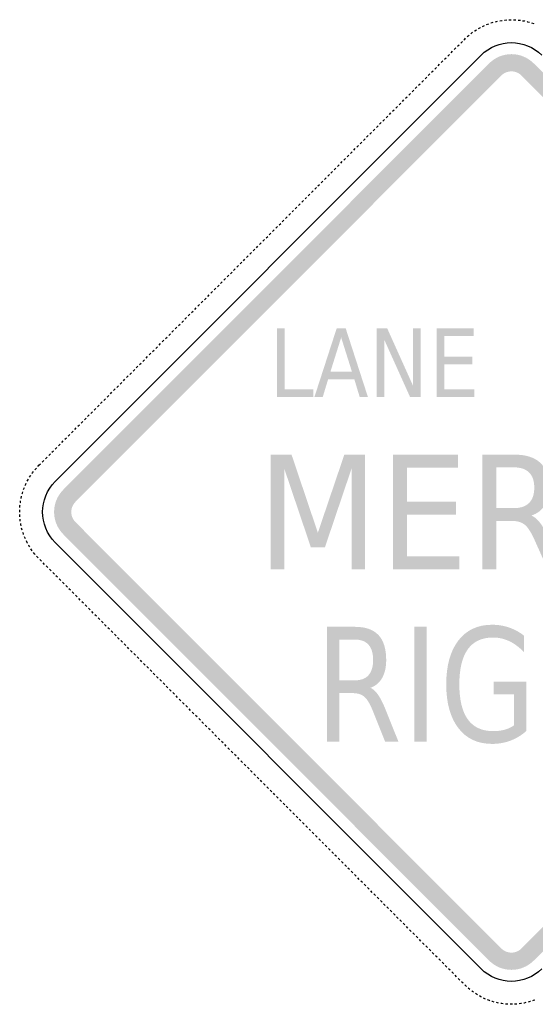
# Model space of a CAD drawing. Header units: inches. Extents: x -0.494 to 0.494, y -0.49 to 0.497.
# Tile 1 of 2: x -0.494 to 0.024, y -0.49 to 0.497. Entities that reach past the tile are written whole.
import ezdxf

# ---------------------------------------------------------------- set-up
doc = ezdxf.new("R2010")
doc.units = ezdxf.units.IN
doc.header["$MEASUREMENT"] = 0

msp = doc.modelspace()

# ---------------------------------------------------------------- hatches: boundary and pattern name
for points in [[(0.02238, 0.45296), (0.02008, 0.45505), (0.01759, 0.4569), (0.01492, 0.4585), (0.01211, 0.45982), (0.00919, 0.46087), (0.00618, 0.46163), (0.0031, 0.46208), (0, 0.46223), (-0.0031, 0.46208), (-0.00618, 0.46163), (-0.00919, 0.46087), (-0.01212, 0.45982), (-0.01492, 0.4585), (-0.01759, 0.4569), (-0.02008, 0.45505), (-0.02239, 0.45296), (-0.01018, 0.44075), (-0.00913, 0.4417), (-0.00799, 0.44254), (-0.00678, 0.44327), (-0.00551, 0.44387), (-0.00418, 0.44435), (-0.00281, 0.44469), (-0.00141, 0.4449), (0, 0.44497), (0.00141, 0.4449), (0.00281, 0.44469), (0.00418, 0.44435), (0.00551, 0.44387), (0.00678, 0.44327), (0.00799, 0.44254), (0.00913, 0.4417), (0.01017, 0.44075), (0.02238, 0.45296)], [(-0.43752, 0.01341), (-0.01018, 0.44075), (-0.02239, 0.45296), (-0.44973, 0.02562), (-0.43752, 0.01341)], [(0.01017, 0.44075), (0.43752, 0.01341), (0.44973, 0.02562), (0.02238, 0.45296), (0.01017, 0.44075)], [(-0.23537, 0.18742), (-0.22742, 0.18742), (-0.22742, 0.12621), (-0.19884, 0.12621), (-0.19884, 0.11835), (-0.23537, 0.11835), (-0.23537, 0.18742)], [(-0.13541, 0.18742), (-0.12471, 0.18742), (-0.09868, 0.12964), (-0.09868, 0.18742), (-0.09097, 0.18742), (-0.09097, 0.11835), (-0.10167, 0.11835), (-0.1277, 0.17613), (-0.1277, 0.11835), (-0.13541, 0.11835), (-0.13541, 0.18742)], [(-0.07517, 0.18742), (-0.03805, 0.18742), (-0.03805, 0.17955), (-0.06722, 0.17955), (-0.06722, 0.1591), (-0.03926, 0.1591), (-0.03926, 0.15124), (-0.06722, 0.15124), (-0.06722, 0.12621), (-0.03734, 0.12621), (-0.03734, 0.11835), (-0.07517, 0.11835), (-0.07517, 0.18742)], [(-0.24159, 0.06079), (-0.22071, 0.06079), (-0.19427, -0.01755), (-0.16769, 0.06079), (-0.1468, 0.06079), (-0.1468, -0.05433), (-0.16047, -0.05433), (-0.16047, 0.04676), (-0.18719, -0.0322), (-0.20128, -0.0322), (-0.22799, 0.04676), (-0.22799, -0.05433), (-0.24159, -0.05433), (-0.24159, 0.06079)], [(-0.11898, 0.06079), (-0.05347, 0.06079), (-0.05347, 0.04768), (-0.10496, 0.04768), (-0.10496, 0.0136), (-0.05562, 0.0136), (-0.05562, 0.00049), (-0.10496, 0.00049), (-0.10496, -0.04122), (-0.05222, -0.04122), (-0.05222, -0.05433), (-0.11898, -0.05433), (-0.11898, 0.06079)], [(-0.44973, 0.02562), (-0.45182, 0.02331), (-0.45367, 0.02082), (-0.45527, 0.01815), (-0.45659, 0.01535), (-0.45764, 0.01242), (-0.45839, 0.00941), (-0.45885, 0.00633), (-0.459, 0.00323), (-0.45885, 0.00013), (-0.45839, -0.00294), (-0.45764, -0.00596), (-0.45659, -0.00888), (-0.45527, -0.01169), (-0.45367, -0.01436), (-0.45182, -0.01685), (-0.44973, -0.01915), (-0.43752, -0.00694), (-0.43847, -0.0059), (-0.43931, -0.00476), (-0.44004, -0.00355), (-0.44064, -0.00228), (-0.44112, -0.00095), (-0.44146, 0.00042), (-0.44167, 0.00182), (-0.44174, 0.00323), (-0.44167, 0.00464), (-0.44146, 0.00604), (-0.44112, 0.00741), (-0.44064, 0.00874), (-0.44004, 0.01001), (-0.43931, 0.01123), (-0.43847, 0.01236), (-0.43752, 0.01341), (-0.44973, 0.02562)], [(-0.01018, -0.43429), (-0.43752, -0.00694), (-0.44973, -0.01915), (-0.02239, -0.4465), (-0.01018, -0.43429)], [(0.43752, -0.00694), (0.01017, -0.43429), (0.02238, -0.4465), (0.44973, -0.01915), (0.43752, -0.00694)], [(-0.09737, -0.11188), (-0.08491, -0.11188), (-0.08491, -0.227), (-0.09737, -0.227), (-0.09737, -0.11188)], [(-0.02239, -0.4465), (-0.02008, -0.44859), (-0.01759, -0.45044), (-0.01492, -0.45203), (-0.01212, -0.45336), (-0.00919, -0.45441), (-0.00618, -0.45516), (-0.0031, -0.45562), (0, -0.45577), (0.0031, -0.45562), (0.00618, -0.45516), (0.00919, -0.45441), (0.01211, -0.45336), (0.01492, -0.45203), (0.01759, -0.45044), (0.02008, -0.44859), (0.02238, -0.4465), (0.01017, -0.43429), (0.00913, -0.43524), (0.00799, -0.43608), (0.00678, -0.4368), (0.00551, -0.43741), (0.00418, -0.43788), (0.00281, -0.43823), (0.00141, -0.43843), (0, -0.4385), (-0.00141, -0.43843), (-0.00281, -0.43823), (-0.00418, -0.43788), (-0.00551, -0.43741), (-0.00678, -0.4368), (-0.00799, -0.43608), (-0.00913, -0.43524), (-0.01018, -0.43429), (-0.02239, -0.4465)]]:
    msp.add_hatch(color=7).paths.add_polyline_path(points)
h = msp.add_hatch(color=7)
h.paths.add_polyline_path([(-0.17536, 0.18742), (-0.16636, 0.18742), (-0.14398, 0.11835), (-0.15224, 0.11835), (-0.15759, 0.13607), (-0.18405, 0.13607), (-0.1894, 0.11835), (-0.19777, 0.11835), (-0.17536, 0.18742)])
h.paths.add_polyline_path([(-0.17088, 0.17821), (-0.18165, 0.14384), (-0.16006, 0.14384), (-0.17088, 0.17821)], flags=0)
h = msp.add_hatch(color=7)
edge = h.paths.add_edge_path()
edge.add_spline(control_points=[(0.01995, -0.00035), (0.02296, -0.00148), (0.02588, -0.0039), (0.02873, -0.0076), (0.03157, -0.0113), (0.03443, -0.01639), (0.0373, -0.02287)], knot_values=[0, 0, 0, 0, 1, 1, 1, 2, 2, 2, 2], degree=3, periodic=0)
edge.add_line((0.0373, -0.02287), (0.05152, -0.05433))
edge.add_line((0.05152, -0.05433), (0.03647, -0.05433))
edge.add_line((0.03647, -0.05433), (0.02321, -0.0248))
edge.add_spline(control_points=[(0.02321, -0.0248), (0.01979, -0.01709), (0.01647, -0.01197), (0.01325, -0.00945), (0.01004, -0.00693), (0.00566, -0.00567), (0.0001, -0.00567)], knot_values=[0, 0, 0, 0, 1, 1, 1, 2, 2, 2, 2], degree=3, periodic=0)
edge.add_line((0.0001, -0.00567), (-0.01516, -0.00567))
edge.add_line((-0.01516, -0.00567), (-0.01516, -0.05433))
edge.add_line((-0.01516, -0.05433), (-0.02918, -0.05433))
edge.add_line((-0.02918, -0.05433), (-0.02918, 0.06079))
edge.add_line((-0.02918, 0.06079), (0.00246, 0.06079))
edge.add_spline(control_points=[(0.00246, 0.06079), (0.01431, 0.06079), (0.02314, 0.05804), (0.02897, 0.05254), (0.0348, 0.04704), (0.03771, 0.03874), (0.03771, 0.02763), (0.03771, 0.02039), (0.0362, 0.01437), (0.03317, 0.00959), (0.03014, 0.00481), (0.02573, 0.0015), (0.01995, -0.00035)], knot_values=[0, 0, 0, 0, 1, 1, 1, 2, 2, 2, 3, 3, 3, 4, 4, 4, 4], degree=3, periodic=0)
edge = h.paths.add_edge_path(flags=0)
edge.add_line((-0.01516, 0.04799), (-0.01516, 0.00713))
edge.add_line((-0.01516, 0.00713), (0.00246, 0.00713))
edge.add_spline(control_points=[(0.00246, 0.00713), (0.00922, 0.00713), (0.01432, 0.00886), (0.01776, 0.01233), (0.02121, 0.0158), (0.02293, 0.0209), (0.02293, 0.02763), (0.02293, 0.03437), (0.02121, 0.03944), (0.01776, 0.04286), (0.01432, 0.04628), (0.00922, 0.04799), (0.00246, 0.04799)], knot_values=[0, 0, 0, 0, 1, 1, 1, 2, 2, 2, 3, 3, 3, 4, 4, 4, 4], degree=3, periodic=0)
edge.add_line((0.00246, 0.04799), (-0.01516, 0.04799))
h = msp.add_hatch(color=7)
edge = h.paths.add_edge_path()
edge.add_spline(control_points=[(-0.14147, -0.17303), (-0.1388, -0.17416), (-0.1362, -0.17657), (-0.13367, -0.18028), (-0.13114, -0.18398), (-0.1286, -0.18907), (-0.12605, -0.19554)], knot_values=[0, 0, 0, 0, 1, 1, 1, 2, 2, 2, 2], degree=3, periodic=0)
edge.add_line((-0.12605, -0.19554), (-0.1134, -0.227))
edge.add_line((-0.1134, -0.227), (-0.12679, -0.227))
edge.add_line((-0.12679, -0.227), (-0.13857, -0.19747))
edge.add_spline(control_points=[(-0.13857, -0.19747), (-0.14161, -0.18976), (-0.14456, -0.18464), (-0.14742, -0.18213), (-0.15028, -0.17961), (-0.15418, -0.17835), (-0.15911, -0.17835)], knot_values=[0, 0, 0, 0, 1, 1, 1, 2, 2, 2, 2], degree=3, periodic=0)
edge.add_line((-0.15911, -0.17835), (-0.17268, -0.17835))
edge.add_line((-0.17268, -0.17835), (-0.17268, -0.227))
edge.add_line((-0.17268, -0.227), (-0.18514, -0.227))
edge.add_line((-0.18514, -0.227), (-0.18514, -0.11188))
edge.add_line((-0.18514, -0.11188), (-0.15701, -0.11188))
edge.add_spline(control_points=[(-0.15701, -0.11188), (-0.14649, -0.11188), (-0.13863, -0.11463), (-0.13345, -0.12013), (-0.12827, -0.12563), (-0.12568, -0.13394), (-0.12568, -0.14504), (-0.12568, -0.15229), (-0.12703, -0.1583), (-0.12972, -0.16308), (-0.13241, -0.16786), (-0.13633, -0.17118), (-0.14147, -0.17303)], knot_values=[0, 0, 0, 0, 1, 1, 1, 2, 2, 2, 3, 3, 3, 4, 4, 4, 4], degree=3, periodic=0)
edge = h.paths.add_edge_path(flags=0)
edge.add_line((-0.17268, -0.12468), (-0.17268, -0.16555))
edge.add_line((-0.17268, -0.16555), (-0.15701, -0.16555))
edge.add_spline(control_points=[(-0.15701, -0.16555), (-0.15101, -0.16555), (-0.14648, -0.16381), (-0.14341, -0.16034), (-0.14035, -0.15687), (-0.13882, -0.15177), (-0.13882, -0.14504), (-0.13882, -0.13831), (-0.14035, -0.13323), (-0.14341, -0.12981), (-0.14648, -0.12639), (-0.15101, -0.12468), (-0.15701, -0.12468)], knot_values=[0, 0, 0, 0, 1, 1, 1, 2, 2, 2, 3, 3, 3, 4, 4, 4, 4], degree=3, periodic=0)
edge.add_line((-0.15701, -0.12468), (-0.17268, -0.12468))
h = msp.add_hatch(color=7)
edge = h.paths.add_edge_path()
edge.add_line((0.00268, -0.21058), (0.00268, -0.17966))
edge.add_line((0.00268, -0.17966), (-0.01767, -0.17966))
edge.add_line((-0.01767, -0.17966), (-0.01767, -0.16686))
edge.add_line((-0.01767, -0.16686), (0.01502, -0.16686))
edge.add_line((0.01502, -0.16686), (0.01502, -0.21628))
edge.add_spline(control_points=[(0.01502, -0.21628), (0.01021, -0.22055), (0.0049, -0.22377), (-0.00089, -0.22596), (-0.00669, -0.22814), (-0.01288, -0.22924), (-0.01946, -0.22924), (-0.03385, -0.22924), (-0.04511, -0.22398), (-0.05323, -0.21347), (-0.06135, -0.20296), (-0.06542, -0.18832), (-0.06542, -0.16956), (-0.06542, -0.15074), (-0.06135, -0.13608), (-0.05323, -0.12557), (-0.04511, -0.11506), (-0.03385, -0.1098), (-0.01946, -0.1098), (-0.01346, -0.1098), (-0.00775, -0.11073), (-0.00234, -0.11258), (0.00306, -0.11443), (0.00805, -0.11715), (0.01261, -0.12075)], knot_values=[0, 0, 0, 0, 1, 1, 1, 2, 2, 2, 3, 3, 3, 4, 4, 4, 5, 5, 5, 6, 6, 6, 7, 7, 7, 8, 8, 8, 8], degree=3, periodic=0)
edge.add_line((0.01261, -0.12075), (0.01261, -0.13733))
edge.add_spline(control_points=[(0.01261, -0.13733), (0.00801, -0.13245), (0.00311, -0.12877), (-0.00207, -0.1263), (-0.00725, -0.12384), (-0.0127, -0.1226), (-0.01841, -0.1226), (-0.02968, -0.1226), (-0.03814, -0.12653), (-0.0438, -0.1344), (-0.04945, -0.14226), (-0.05228, -0.15398), (-0.05228, -0.16956), (-0.05228, -0.18508), (-0.04945, -0.19678), (-0.0438, -0.20464), (-0.03814, -0.2125), (-0.02968, -0.21644), (-0.01841, -0.21644), (-0.01401, -0.21644), (-0.01009, -0.21596), (-0.00663, -0.21501), (-0.00318, -0.21406), (-0.00007, -0.21258), (0.00268, -0.21058)], knot_values=[0, 0, 0, 0, 1, 1, 1, 2, 2, 2, 3, 3, 3, 4, 4, 4, 5, 5, 5, 6, 6, 6, 7, 7, 7, 8, 8, 8, 8], degree=3, periodic=0)

# ---------------------------------------------------------------- linework, layer by layer
at = {"color": 7}
for p, q in [((-0.02055, 0.49348), (-0.01925, 0.49391)), ((-0.01925, 0.49391), (-0.01835, 0.49416)), ((-0.01613, 0.49477), (-0.01389, 0.49528)), ((-0.01163, 0.49572), (-0.00977, 0.49604)), ((-0.00977, 0.49604), (-0.00936, 0.4961)), ((-0.00707, 0.49638), (-0.00654, 0.49644)), ((-0.00654, 0.49644), (-0.00478, 0.49658)), ((-0.00248, 0.49671), (-0.00018, 0.49676)), ((0.00212, 0.49672), (0.00328, 0.49669)), ((0.00328, 0.49669), (0.00442, 0.4966)), ((0.00672, 0.49642), (0.009, 0.49614)), ((0.01127, 0.49578), (0.01297, 0.49549)), ((0.01297, 0.49549), (0.01354, 0.49536)), ((0.01578, 0.49485), (0.01613, 0.49477)), ((0.01613, 0.49477), (0.01801, 0.49425)), ((0.02021, 0.49359), (0.02232, 0.49289)), ((-0.04076, 0.4827), (-0.03938, 0.48378)), ((-0.03938, 0.48378), (-0.03893, 0.4841)), ((-0.03705, 0.48542), (-0.03672, 0.48565)), ((-0.03672, 0.48565), (-0.03511, 0.48667)), ((-0.03314, 0.48786), (-0.03117, 0.48897)), ((-0.03117, 0.48897), (-0.03114, 0.48899)), ((-0.02908, 0.49002), (-0.02828, 0.49042)), ((-0.02828, 0.49042), (-0.02699, 0.49099)), ((-0.02488, 0.49191), (-0.02273, 0.49273)), ((0.02232, 0.49289), (0.02239, 0.49286)), ((-0.05087, 0.47331), (-0.04925, 0.47494)), ((-0.04762, 0.47657), (-0.04681, 0.47738)), ((-0.04681, 0.47738), (-0.04597, 0.47818)), ((-0.0443, 0.47976), (-0.04255, 0.48126)), ((-0.06064, 0.46354), (-0.05901, 0.46517)), ((-0.05739, 0.4668), (-0.05576, 0.46843)), ((-0.05413, 0.47006), (-0.0525, 0.47168)), ((-0.07041, 0.45378), (-0.06878, 0.4554)), ((-0.06715, 0.45703), (-0.06553, 0.45866)), ((-0.0639, 0.46029), (-0.06227, 0.46192)), ((-0.08018, 0.44401), (-0.07855, 0.44564)), ((-0.07692, 0.44726), (-0.07529, 0.44889)), ((-0.07367, 0.45052), (-0.07204, 0.45215)), ((-0.08995, 0.43424), (-0.08832, 0.43587)), ((-0.08669, 0.4375), (-0.08506, 0.43912)), ((-0.08343, 0.44075), (-0.08181, 0.44238)), ((-0.09971, 0.42447), (-0.09809, 0.4261)), ((-0.09646, 0.42773), (-0.09483, 0.42936)), ((-0.0932, 0.43098), (-0.09157, 0.43261)), ((-0.10948, 0.4147), (-0.10785, 0.41633)), ((-0.10623, 0.41796), (-0.1046, 0.41959)), ((-0.10297, 0.42122), (-0.10134, 0.42284)), ((-0.11925, 0.40494), (-0.11762, 0.40656)), ((-0.11599, 0.40819), (-0.11437, 0.40982)), ((-0.11274, 0.41145), (-0.11111, 0.41308)), ((-0.12902, 0.39517), (-0.12739, 0.3968)), ((-0.12576, 0.39842), (-0.12413, 0.40005)), ((-0.12251, 0.40168), (-0.12088, 0.40331)), ((-0.13879, 0.3854), (-0.13716, 0.38703)), ((-0.13553, 0.38866), (-0.1339, 0.39028)), ((-0.13227, 0.39191), (-0.13065, 0.39354)), ((-0.14855, 0.37563), (-0.14693, 0.37726)), ((-0.1453, 0.37889), (-0.14367, 0.38052)), ((-0.14204, 0.38214), (-0.14041, 0.38377)), ((-0.15832, 0.36586), (-0.15669, 0.36749)), ((-0.15507, 0.36912), (-0.15344, 0.37075)), ((-0.15181, 0.37238), (-0.15018, 0.374)), ((-0.16809, 0.3561), (-0.16646, 0.35772)), ((-0.16483, 0.35935), (-0.16321, 0.36098)), ((-0.16158, 0.36261), (-0.15995, 0.36424)), ((-0.17786, 0.34633), (-0.17623, 0.34796)), ((-0.1746, 0.34958), (-0.17297, 0.35121)), ((-0.17135, 0.35284), (-0.16972, 0.35447)), ((-0.18763, 0.33656), (-0.186, 0.33819)), ((-0.18437, 0.33982), (-0.18274, 0.34145)), ((-0.18111, 0.34307), (-0.17949, 0.3447)), ((-0.19739, 0.32679), (-0.19577, 0.32842)), ((-0.19414, 0.33005), (-0.19251, 0.33168)), ((-0.19088, 0.33331), (-0.18925, 0.33493)), ((-0.20716, 0.31703), (-0.20553, 0.31865)), ((-0.20391, 0.32028), (-0.20228, 0.32191)), ((-0.20065, 0.32354), (-0.19902, 0.32517)), ((-0.21693, 0.30726), (-0.2153, 0.30889)), ((-0.21367, 0.31051), (-0.21205, 0.31214)), ((-0.21042, 0.31377), (-0.20879, 0.3154)), ((-0.2267, 0.29749), (-0.22507, 0.29912)), ((-0.22344, 0.30075), (-0.22181, 0.30237)), ((-0.22019, 0.304), (-0.21856, 0.30563)), ((-0.23647, 0.28772), (-0.23484, 0.28935)), ((-0.23321, 0.29098), (-0.23158, 0.29261)), ((-0.22995, 0.29423), (-0.22833, 0.29586)), ((-0.24623, 0.27795), (-0.24461, 0.27958)), ((-0.24298, 0.28121), (-0.24135, 0.28284)), ((-0.23972, 0.28447), (-0.23809, 0.28609)), ((-0.25926, 0.26493), (-0.25763, 0.26656)), ((-0.256, 0.26819), (-0.25437, 0.26981)), ((-0.25274, 0.27144), (-0.25112, 0.27307)), ((-0.24949, 0.2747), (-0.24786, 0.27633)), ((-0.26902, 0.25516), (-0.2674, 0.25679)), ((-0.26577, 0.25842), (-0.26414, 0.26005)), ((-0.26251, 0.26167), (-0.26088, 0.2633)), ((-0.27879, 0.24539), (-0.27716, 0.24702)), ((-0.27554, 0.24865), (-0.27391, 0.25028)), ((-0.27228, 0.25191), (-0.27065, 0.25353)), ((-0.28856, 0.23563), (-0.28693, 0.23725)), ((-0.2853, 0.23888), (-0.28368, 0.24051)), ((-0.28205, 0.24214), (-0.28042, 0.24377)), ((-0.29833, 0.22586), (-0.2967, 0.22749)), ((-0.29507, 0.22911), (-0.29344, 0.23074)), ((-0.29182, 0.23237), (-0.29019, 0.234)), ((-0.3081, 0.21609), (-0.30647, 0.21772)), ((-0.30484, 0.21935), (-0.30321, 0.22097)), ((-0.30158, 0.2226), (-0.29996, 0.22423)), ((-0.31786, 0.20632), (-0.31624, 0.20795)), ((-0.31461, 0.20958), (-0.31298, 0.21121)), ((-0.31135, 0.21283), (-0.30972, 0.21446)), ((-0.32763, 0.19655), (-0.326, 0.19818)), ((-0.32438, 0.19981), (-0.32275, 0.20144)), ((-0.32112, 0.20307), (-0.31949, 0.20469)), ((-0.3374, 0.18679), (-0.33577, 0.18841)), ((-0.33414, 0.19004), (-0.33252, 0.19167)), ((-0.33089, 0.1933), (-0.32926, 0.19493)), ((-0.34717, 0.17702), (-0.34554, 0.17865)), ((-0.34391, 0.18027), (-0.34228, 0.1819)), ((-0.34066, 0.18353), (-0.33903, 0.18516)), ((-0.35694, 0.16725), (-0.35531, 0.16888)), ((-0.35368, 0.17051), (-0.35205, 0.17213)), ((-0.35042, 0.17376), (-0.3488, 0.17539)), ((-0.3667, 0.15748), (-0.36508, 0.15911)), ((-0.36345, 0.16074), (-0.36182, 0.16237)), ((-0.36019, 0.16399), (-0.35856, 0.16562)), ((-0.37647, 0.14771), (-0.37484, 0.14934)), ((-0.37322, 0.15097), (-0.37159, 0.1526)), ((-0.36996, 0.15423), (-0.36833, 0.15585)), ((-0.38624, 0.13795), (-0.38461, 0.13957)), ((-0.38298, 0.1412), (-0.38136, 0.14283)), ((-0.37973, 0.14446), (-0.3781, 0.14609)), ((-0.39601, 0.12818), (-0.39438, 0.12981)), ((-0.39275, 0.13144), (-0.39112, 0.13306)), ((-0.3895, 0.13469), (-0.38787, 0.13632)), ((-0.40578, 0.11841), (-0.40415, 0.12004)), ((-0.40252, 0.12167), (-0.40089, 0.1233)), ((-0.39926, 0.12492), (-0.39764, 0.12655)), ((-0.41554, 0.10864), (-0.41392, 0.11027)), ((-0.41229, 0.1119), (-0.41066, 0.11353)), ((-0.40903, 0.11516), (-0.4074, 0.11678)), ((-0.42531, 0.09888), (-0.42368, 0.1005)), ((-0.42206, 0.10213), (-0.42043, 0.10376)), ((-0.4188, 0.10539), (-0.41717, 0.10702)), ((-0.43508, 0.08911), (-0.43345, 0.09074)), ((-0.43182, 0.09236), (-0.4302, 0.09399)), ((-0.42857, 0.09562), (-0.42694, 0.09725)), ((-0.44485, 0.07934), (-0.44322, 0.08097)), ((-0.44159, 0.0826), (-0.43996, 0.08422)), ((-0.43834, 0.08585), (-0.43671, 0.08748)), ((-0.45462, 0.06957), (-0.45299, 0.0712)), ((-0.45136, 0.07283), (-0.44973, 0.07446)), ((-0.4481, 0.07608), (-0.44648, 0.07771)), ((-0.46438, 0.0598), (-0.46275, 0.06143)), ((-0.46113, 0.06306), (-0.4595, 0.06469)), ((-0.45787, 0.06632), (-0.45624, 0.06794)), ((-0.47517, 0.04896), (-0.47415, 0.05004)), ((-0.47415, 0.05004), (-0.47252, 0.05166)), ((-0.47089, 0.05329), (-0.46927, 0.05492)), ((-0.46764, 0.05655), (-0.46601, 0.05818)), ((-0.48362, 0.03807), (-0.48263, 0.03965)), ((-0.48263, 0.03965), (-0.48238, 0.04001)), ((-0.48107, 0.0419), (-0.48074, 0.04237)), ((-0.48074, 0.04237), (-0.47968, 0.04374)), ((-0.47824, 0.04554), (-0.47674, 0.04728)), ((-0.48791, 0.02993), (-0.4874, 0.0311)), ((-0.4874, 0.0311), (-0.48695, 0.03202)), ((-0.48592, 0.03409), (-0.4848, 0.0361)), ((-0.49103, 0.02128), (-0.49081, 0.02208)), ((-0.49081, 0.02208), (-0.49036, 0.02348)), ((-0.48963, 0.02566), (-0.48881, 0.02782)), ((-0.49323, 0.00958), (-0.49319, 0.00998)), ((-0.49291, 0.01227), (-0.49286, 0.01273)), ((-0.49286, 0.01273), (-0.49255, 0.01454)), ((-0.49212, 0.01681), (-0.49164, 0.01899)), ((-0.49164, 0.01899), (-0.49163, 0.01905)), ((-0.49354, 0.00323), (-0.49349, 0.00539)), ((-0.49353, 0.00309), (-0.49354, 0.00323)), ((-0.49346, 0.00006), (-0.49348, 0.00079)), ((-0.49335, -0.00151), (-0.49346, 0.00006)), ((-0.49337, 0.00769), (-0.49323, 0.00958)), ((-0.49288, -0.00609), (-0.49315, -0.0038)), ((-0.49233, -0.00941), (-0.4925, -0.00836)), ((-0.49206, -0.01062), (-0.49233, -0.00941)), ((-0.49095, -0.01509), (-0.49155, -0.01286)), ((-0.48983, -0.01867), (-0.49027, -0.01729)), ((-0.48953, -0.01946), (-0.48983, -0.01867)), ((-0.48869, -0.02168), (-0.48871, -0.02162)), ((-0.4878, -0.02373), (-0.48869, -0.02168)), ((-0.48596, -0.02755), (-0.48682, -0.02581)), ((-0.48579, -0.02787), (-0.48596, -0.02755)), ((-0.48437, -0.0304), (-0.48467, -0.02988)), ((-0.48347, -0.03185), (-0.48437, -0.0304)), ((-0.4809, -0.03567), (-0.48222, -0.03378)), ((-0.47869, -0.03855), (-0.47951, -0.0375)), ((-0.47806, -0.03929), (-0.47869, -0.03855)), ((-0.4765, -0.0411), (-0.47656, -0.04103)), ((-0.47498, -0.04271), (-0.4765, -0.0411)), ((-0.47174, -0.04598), (-0.47337, -0.04436)), ((-0.46848, -0.04924), (-0.47011, -0.04761)), ((-0.46523, -0.0525), (-0.46686, -0.05087)), ((-0.46197, -0.05575), (-0.4636, -0.05412)), ((-0.45872, -0.05901), (-0.46035, -0.05738)), ((-0.45546, -0.06226), (-0.45709, -0.06063)), ((-0.45221, -0.06552), (-0.45383, -0.06389)), ((-0.44895, -0.06877), (-0.45058, -0.06715)), ((-0.44569, -0.07203), (-0.44732, -0.0704)), ((-0.44244, -0.07529), (-0.44407, -0.07366)), ((-0.43918, -0.07854), (-0.44081, -0.07691)), ((-0.43593, -0.0818), (-0.43755, -0.08017)), ((-0.43267, -0.08505), (-0.4343, -0.08343)), ((-0.42941, -0.08831), (-0.43104, -0.08668)), ((-0.42616, -0.09157), (-0.42779, -0.08994)), ((-0.4229, -0.09482), (-0.42453, -0.09319)), ((-0.41965, -0.09808), (-0.42127, -0.09645)), ((-0.41639, -0.10133), (-0.41802, -0.09971)), ((-0.41313, -0.10459), (-0.41476, -0.10296)), ((-0.40988, -0.10785), (-0.41151, -0.10622)), ((-0.40662, -0.1111), (-0.40825, -0.10947)), ((-0.40337, -0.11436), (-0.40499, -0.11273)), ((-0.40011, -0.11761), (-0.40174, -0.11599)), ((-0.39685, -0.12087), (-0.39848, -0.11924)), ((-0.3936, -0.12413), (-0.39523, -0.1225)), ((-0.39034, -0.12738), (-0.39197, -0.12575)), ((-0.38709, -0.13064), (-0.38871, -0.12901)), ((-0.38383, -0.13389), (-0.38546, -0.13227)), ((-0.38057, -0.13715), (-0.3822, -0.13552)), ((-0.37732, -0.14041), (-0.37895, -0.13878)), ((-0.37406, -0.14366), (-0.37569, -0.14203)), ((-0.37081, -0.14692), (-0.37243, -0.14529)), ((-0.36755, -0.15017), (-0.36918, -0.14855)), ((-0.36429, -0.15343), (-0.36592, -0.1518)), ((-0.36104, -0.15669), (-0.36267, -0.15506)), ((-0.35778, -0.15994), (-0.35941, -0.15831)), ((-0.35453, -0.1632), (-0.35615, -0.16157)), ((-0.35127, -0.16645), (-0.3529, -0.16483)), ((-0.34801, -0.16971), (-0.34964, -0.16808)), ((-0.34476, -0.17297), (-0.34639, -0.17134)), ((-0.3415, -0.17622), (-0.34313, -0.17459)), ((-0.33825, -0.17948), (-0.33987, -0.17785)), ((-0.33499, -0.18273), (-0.33662, -0.18111)), ((-0.33173, -0.18599), (-0.33336, -0.18436)), ((-0.32848, -0.18925), (-0.33011, -0.18762)), ((-0.32522, -0.1925), (-0.32685, -0.19087)), ((-0.32197, -0.19576), (-0.32359, -0.19413)), ((-0.31871, -0.19901), (-0.32034, -0.19739)), ((-0.31545, -0.20227), (-0.31708, -0.20064)), ((-0.3122, -0.20553), (-0.31383, -0.2039)), ((-0.30894, -0.20878), (-0.31057, -0.20715)), ((-0.30569, -0.21204), (-0.30731, -0.21041)), ((-0.30243, -0.21529), (-0.30406, -0.21367)), ((-0.29917, -0.21855), (-0.3008, -0.21692)), ((-0.29592, -0.22181), (-0.29755, -0.22018)), ((-0.29266, -0.22506), (-0.29429, -0.22343)), ((-0.28941, -0.22832), (-0.29103, -0.22669)), ((-0.28615, -0.23157), (-0.28778, -0.22995)), ((-0.28289, -0.23483), (-0.28452, -0.2332)), ((-0.27964, -0.23809), (-0.28127, -0.23646)), ((-0.27638, -0.24134), (-0.27801, -0.23971)), ((-0.27313, -0.2446), (-0.27475, -0.24297)), ((-0.26987, -0.24785), (-0.2715, -0.24623)), ((-0.26661, -0.25111), (-0.26824, -0.24948)), ((-0.26336, -0.25437), (-0.26499, -0.25274)), ((-0.2601, -0.25762), (-0.26173, -0.25599)), ((-0.25685, -0.26088), (-0.25848, -0.25925)), ((-0.25359, -0.26413), (-0.25522, -0.26251)), ((-0.25034, -0.26739), (-0.25196, -0.26576)), ((-0.24708, -0.27064), (-0.24871, -0.26902)), ((-0.24382, -0.2739), (-0.24545, -0.27227)), ((-0.24057, -0.27716), (-0.2422, -0.27553)), ((-0.23731, -0.28041), (-0.23894, -0.27878)), ((-0.23406, -0.28367), (-0.23568, -0.28204)), ((-0.2308, -0.28692), (-0.23243, -0.2853)), ((-0.22754, -0.29018), (-0.22917, -0.28855)), ((-0.22429, -0.29344), (-0.22592, -0.29181)), ((-0.22103, -0.29669), (-0.22266, -0.29506)), ((-0.21778, -0.29995), (-0.2194, -0.29832)), ((-0.21452, -0.3032), (-0.21615, -0.30158)), ((-0.21126, -0.30646), (-0.21289, -0.30483)), ((-0.20801, -0.30972), (-0.20964, -0.30809)), ((-0.20475, -0.31297), (-0.20638, -0.31134)), ((-0.2015, -0.31623), (-0.20312, -0.3146)), ((-0.19824, -0.31948), (-0.19987, -0.31786)), ((-0.19498, -0.32274), (-0.19661, -0.32111)), ((-0.19173, -0.326), (-0.19336, -0.32437)), ((-0.18847, -0.32925), (-0.1901, -0.32762)), ((-0.18522, -0.33251), (-0.18684, -0.33088)), ((-0.18196, -0.33576), (-0.18359, -0.33414)), ((-0.1787, -0.33902), (-0.18033, -0.33739)), ((-0.17545, -0.34228), (-0.17708, -0.34065)), ((-0.17219, -0.34553), (-0.17382, -0.3439)), ((-0.16894, -0.34879), (-0.17056, -0.34716)), ((-0.16568, -0.35204), (-0.16731, -0.35042)), ((-0.16242, -0.3553), (-0.16405, -0.35367)), ((-0.15917, -0.35856), (-0.1608, -0.35693)), ((-0.15591, -0.36181), (-0.15754, -0.36018)), ((-0.15266, -0.36507), (-0.15428, -0.36344)), ((-0.1494, -0.36832), (-0.15103, -0.3667)), ((-0.14614, -0.37158), (-0.14777, -0.36995)), ((-0.14289, -0.37484), (-0.14452, -0.37321)), ((-0.13963, -0.37809), (-0.14126, -0.37646)), ((-0.13638, -0.38135), (-0.138, -0.37972)), ((-0.13312, -0.3846), (-0.13475, -0.38298)), ((-0.12986, -0.38786), (-0.13149, -0.38623)), ((-0.12661, -0.39112), (-0.12824, -0.38949)), ((-0.12335, -0.39437), (-0.12498, -0.39274)), ((-0.1201, -0.39763), (-0.12172, -0.396)), ((-0.11684, -0.40088), (-0.11847, -0.39926)), ((-0.11358, -0.40414), (-0.11521, -0.40251)), ((-0.11033, -0.4074), (-0.11196, -0.40577)), ((-0.10707, -0.41065), (-0.1087, -0.40902)), ((-0.10382, -0.41391), (-0.10544, -0.41228)), ((-0.10056, -0.41716), (-0.10219, -0.41554)), ((-0.0973, -0.42042), (-0.09893, -0.41879)), ((-0.09405, -0.42368), (-0.09568, -0.42205)), ((-0.09079, -0.42693), (-0.09242, -0.4253)), ((-0.08754, -0.43019), (-0.08916, -0.42856)), ((-0.08428, -0.43344), (-0.08591, -0.43182)), ((-0.08102, -0.4367), (-0.08265, -0.43507)), ((-0.07777, -0.43996), (-0.0794, -0.43833)), ((-0.07451, -0.44321), (-0.07614, -0.44158)), ((-0.07126, -0.44647), (-0.07288, -0.44484)), ((-0.068, -0.44972), (-0.06963, -0.4481)), ((-0.06474, -0.45298), (-0.06637, -0.45135)), ((-0.06149, -0.45624), (-0.06312, -0.45461)), ((-0.05823, -0.45949), (-0.05986, -0.45786)), ((-0.05498, -0.46275), (-0.0566, -0.46112)), ((-0.05172, -0.466), (-0.05335, -0.46438)), ((-0.04847, -0.46926), (-0.05009, -0.46763)), ((-0.04681, -0.47092), (-0.04684, -0.47089)), ((-0.04517, -0.47247), (-0.04681, -0.47092)), ((-0.04178, -0.47546), (-0.04346, -0.47402)), ((-0.04171, -0.47551), (-0.04178, -0.47546)), ((-0.03914, -0.47751), (-0.03989, -0.47692)), ((-0.03803, -0.47828), (-0.03914, -0.47751)), ((-0.03418, -0.4808), (-0.03613, -0.47958)), ((-0.03078, -0.48273), (-0.03219, -0.48195)), ((-0.03016, -0.48304), (-0.03078, -0.48273)), ((-0.02787, -0.48417), (-0.0281, -0.48406)), ((-0.02599, -0.48499), (-0.02787, -0.48417)), ((-0.0219, -0.4866), (-0.02386, -0.48586)), ((-0.0217, -0.48666), (-0.0219, -0.4866)), ((-0.01885, -0.48758), (-0.01951, -0.48737)), ((-0.0173, -0.488), (-0.01885, -0.48758)), ((-0.01282, -0.48906), (-0.01506, -0.48856)), ((-0.0095, -0.48962), (-0.01055, -0.48945)), ((-0.00827, -0.48977), (-0.0095, -0.48962)), ((-0.00368, -0.49019), (-0.00598, -0.49003)), ((0, -0.49031), (-0.00138, -0.49027)), ((0.00092, -0.49028), (0, -0.49031)), ((0.00552, -0.49006), (0.00322, -0.49023)), ((0.0095, -0.48962), (0.00781, -0.48983)), ((0.01009, -0.48953), (0.0095, -0.48962)), ((0.01264, -0.48909), (0.01236, -0.48914)), ((0.01461, -0.48866), (0.01264, -0.48909)), ((0.01885, -0.48758), (0.01685, -0.48812)), ((0.01907, -0.48751), (0.01885, -0.48758)), ((0.0219, -0.4866), (0.02126, -0.4868)), ((0.02342, -0.48602), (0.0219, -0.4866))]:
    msp.add_line(p, q, dxfattribs=at)
for points in [[(-0.45787, 0.03376), (-0.03053, 0.4611)], [(-0.03053, -0.45464), (-0.45787, -0.02729)]]:
    msp.add_lwpolyline(points, dxfattribs=at)
for points in [[(-0.03053, 0.4611), (-0.01367, 0.47796), (0.01367, 0.47796), (0.03052, 0.4611)], [(-0.45787, -0.02729), (-0.47473, -0.01044), (-0.47473, 0.0169), (-0.45787, 0.03376)], [(0.03052, -0.45464), (0.01367, -0.4715), (-0.01367, -0.4715), (-0.03053, -0.45464)]]:
    msp.add_open_spline(points, degree=3, dxfattribs=at)

doc.saveas('drawing.dxf')
